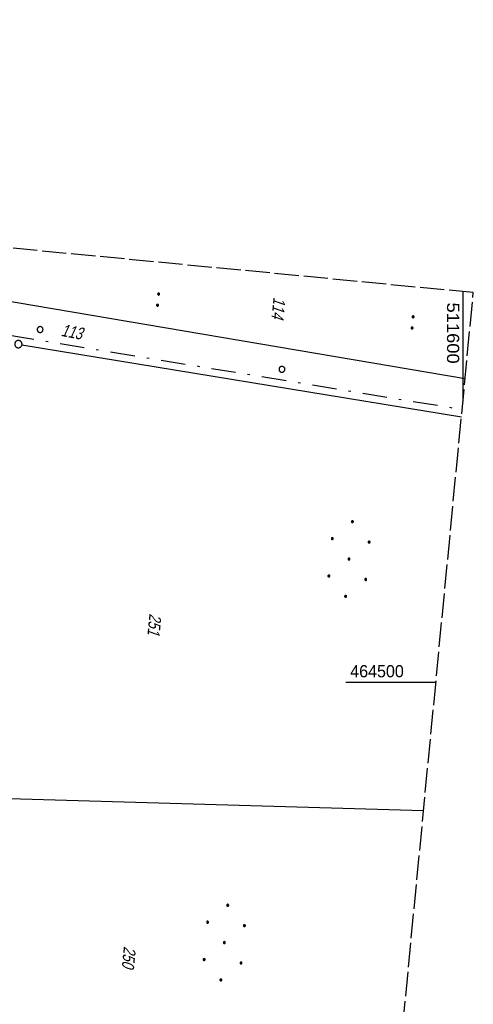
# Model space of a CAD drawing. Extents: x 510932 to 511602, y 463659 to 464636.
# Tile 81 of 81: x 511509 to 511602, y 464434 to 464636. Entities that reach past the tile are written whole.
import ezdxf

# ---------------------------------------------------------------- set-up
doc = ezdxf.new("R2010")
doc.units = 0
doc.header["$LTSCALE"] = 10
doc.header["$MEASUREMENT"] = 0
for name, pattern in [('LT00', [0]), ('LT08', [0.42, 0.2, -0.1, 0.02, -0.1]), ('LT14', [0.6, 0.5, -0.1])]:
    doc.linetypes.add(name, pattern=pattern)
doc.layers.get('0').update_dxf_attribs({"linetype": 'LT00'})
doc.layers.add('-BLATT_104-RAND', color=7, linetype='LT14', plot=False)
for name, color, linetype in [('DFK_FLUR_NR', 250, 'LT00'), ('DFK_GZPKT', 250, 'LT00'), ('DFK_KATASTER', 250, 'LT00'), ('DFK_NUTZUNG', 250, 'LT00'), ('DFK_VERMPKT', 252, 'LT00'), ('GEMEINDEGRENZE', 3, 'LT08'), ('V104_RASTER', 250, 'LT00')]:
    doc.layers.add(name, color=color, linetype=linetype)
doc.styles.get("Standard").update_dxf_attribs({"font": 'ARIAL.TTF'})

# ---------------------------------------------------------------- blocks, each defined once
blk = doc.blocks.new('SYMB7010')
at = {"color": 0, "linetype": 'ByBlock'}
for points in [[(-0.031408, 0.499213), (-0.093728, 0.49134), (-0.15457, 0.475719), (-0.212975, 0.452595), (-0.268021, 0.422333), (-0.31884, 0.385411), (-0.36463, 0.342411), (-0.40467, 0.29401), (-0.438329, 0.240973), (-0.465074, 0.184136), (-0.484486, 0.124395), (-0.496256, 0.062692), (-0.5002, 0)], [(-0.5002, 0), (-0.496256, -0.062692), (-0.484486, -0.124395), (-0.465075, -0.184136), (-0.438329, -0.240973), (-0.404671, -0.29401), (-0.36463, -0.342411), (-0.31884, -0.385411), (-0.268021, -0.422333), (-0.212975, -0.452595), (-0.154571, -0.475719), (-0.093728, -0.49134), (-0.031408, -0.499213), (0.031408, -0.499213)], [(0.5002, 0), (0.496256, 0.062692), (0.484485, 0.124395), (0.465074, 0.184136), (0.438329, 0.240973), (0.40467, 0.29401), (0.36463, 0.342411), (0.31884, 0.385411), (0.268021, 0.422333), (0.212975, 0.452595), (0.15457, 0.475719), (0.093728, 0.49134), (0.031408, 0.499213), (-0.031408, 0.499213)], [(0.031408, -0.499213), (0.093728, -0.491341), (0.15457, -0.475719), (0.212975, -0.452595), (0.268021, -0.422333), (0.31884, -0.385411), (0.36463, -0.342411), (0.404671, -0.294011), (0.438329, -0.240974), (0.465075, -0.184136), (0.484486, -0.124395), (0.496256, -0.062692), (0.500201, 0)]]:
    blk.add_lwpolyline(points, dxfattribs=at)
blk = doc.blocks.new('Ackerland7')
at = {"layer": 'DFK_NUTZUNG', "color": 0, "linetype": 'ByBlock'}
for p, q in [((-4, 3.93), (-4, 3.67)), ((-3.95, 3.63), (-3.95, 3.97)), ((-3.9, 3.99), (-3.9, 3.61)), ((-3.85, 3.6), (-3.85, 4)), ((-3.8, 3.99), (-3.8, 3.61)), ((-3.75, 3.63), (-3.75, 3.97)), ((-3.7, 3.93), (-3.7, 3.67)), ((-3.65, 3.8), (-3.65, 3.8)), ((3.7, 3.93), (3.7, 3.67)), ((3.75, 3.63), (3.75, 3.97)), ((3.8, 3.99), (3.8, 3.61)), ((3.85, 3.6), (3.85, 4)), ((3.9, 3.99), (3.9, 3.61)), ((3.95, 3.63), (3.95, 3.97)), ((4, 3.93), (4, 3.67)), ((4.05, 3.8), (4.05, 3.8)), ((-7.85, 0.13), (-7.85, -0.13)), ((-7.8, -0.17), (-7.8, 0.17)), ((-7.75, 0.19), (-7.75, -0.19)), ((-7.7, -0.2), (-7.7, 0.2)), ((-7.65, 0.19), (-7.65, -0.19)), ((-7.6, -0.17), (-7.6, 0.17)), ((-7.55, 0.13), (-7.55, -0.13)), ((-7.5, 0), (-7.5, 0)), ((-0.15, 0.13), (-0.15, -0.13)), ((-0.1, -0.17), (-0.1, 0.17)), ((-0.05, 0.19), (-0.05, -0.19)), ((0, -0.2), (0, 0.2)), ((0.05, 0.19), (0.05, -0.19)), ((0.1, -0.17), (0.1, 0.17)), ((0.15, 0.13), (0.15, -0.13)), ((0.2, 0), (0.2, 0)), ((7.55, 0.13), (7.55, -0.13)), ((7.6, -0.17), (7.6, 0.17)), ((7.65, 0.19), (7.65, -0.19)), ((7.7, -0.2), (7.7, 0.2)), ((7.75, 0.19), (7.75, -0.19)), ((7.8, -0.17), (7.8, 0.17)), ((7.85, 0.13), (7.85, -0.13)), ((7.9, 0), (7.9, 0)), ((-4, -3.67), (-4, -3.93)), ((-3.95, -3.97), (-3.95, -3.63)), ((-3.9, -3.61), (-3.9, -3.99)), ((-3.85, -4), (-3.85, -3.6)), ((-3.8, -3.61), (-3.8, -3.99)), ((-3.75, -3.97), (-3.75, -3.63)), ((-3.7, -3.67), (-3.7, -3.93)), ((-3.65, -3.8), (-3.65, -3.8)), ((3.7, -3.67), (3.7, -3.93)), ((3.75, -3.97), (3.75, -3.63)), ((3.8, -3.61), (3.8, -3.99)), ((3.85, -4), (3.85, -3.6)), ((3.9, -3.61), (3.9, -3.99)), ((3.95, -3.97), (3.95, -3.63)), ((4, -3.67), (4, -3.93)), ((4.05, -3.8), (4.05, -3.8))]:
    blk.add_line(p, q, dxfattribs=at)
for points in [[(-3.65, 3.8), (-3.67, 3.89), (-3.73, 3.96), (-3.81, 3.99), (-3.89, 3.99), (-3.97, 3.96), (-4.03, 3.89), (-4.05, 3.8), (-4.03, 3.71), (-3.97, 3.64), (-3.89, 3.6), (-3.81, 3.6), (-3.73, 3.64), (-3.67, 3.71), (-3.65, 3.8)], [(4.05, 3.8), (4.03, 3.89), (3.97, 3.96), (3.89, 3.99), (3.81, 3.99), (3.73, 3.96), (3.67, 3.89), (3.65, 3.8), (3.67, 3.71), (3.73, 3.64), (3.81, 3.61), (3.89, 3.61), (3.97, 3.64), (4.03, 3.71), (4.05, 3.8)], [(-7.5, 0), (-7.52, 0.09), (-7.58, 0.16), (-7.66, 0.19), (-7.74, 0.19), (-7.82, 0.16), (-7.88, 0.09), (-7.9, 0)], [(0.2, 0), (0.18, 0.09), (0.12, 0.16), (0.04, 0.19), (-0.04, 0.19), (-0.12, 0.16), (-0.18, 0.09), (-0.2, 0)], [(-0.2, 0), (-0.18, -0.09), (-0.12, -0.16), (-0.04, -0.19), (0.04, -0.19), (0.12, -0.16), (0.18, -0.09), (0.2, 0)], [(7.9, 0), (7.88, 0.09), (7.82, 0.16), (7.74, 0.19), (7.66, 0.19), (7.58, 0.16), (7.52, 0.09), (7.5, 0)], [(7.5, 0), (7.52, -0.09), (7.58, -0.16), (7.66, -0.19), (7.74, -0.19), (7.82, -0.16), (7.88, -0.09), (7.9, 0)], [(-7.9, 0), (-7.88, -0.09), (-7.82, -0.16), (-7.74, -0.19), (-7.66, -0.19), (-7.58, -0.16), (-7.52, -0.09), (-7.5, 0)], [(-3.65, -3.8), (-3.67, -3.71), (-3.73, -3.64), (-3.81, -3.61), (-3.89, -3.61), (-3.97, -3.64), (-4.03, -3.71), (-4.05, -3.8), (-4.03, -3.89), (-3.97, -3.96), (-3.89, -3.99), (-3.81, -3.99), (-3.73, -3.96), (-3.67, -3.89), (-3.65, -3.8)], [(4.05, -3.8), (4.03, -3.71), (3.97, -3.64), (3.89, -3.61), (3.81, -3.61), (3.73, -3.64), (3.67, -3.71), (3.65, -3.8), (3.67, -3.89), (3.73, -3.96), (3.81, -3.99), (3.89, -3.99), (3.97, -3.96), (4.03, -3.89), (4.05, -3.8)]]:
    blk.add_lwpolyline(points, dxfattribs=at)
blk = doc.blocks.new('SYMB7112')
at = {"color": 0, "linetype": 'ByBlock'}
for p, q in [((-0.13, 0.012919), (-0.13, -0.012919)), ((-0.125, -0.017105), (-0.125, 0.017105)), ((-0.12, 0.019164), (-0.12, -0.019164)), ((-0.115, -0.019796), (-0.115, 0.019796)), ((-0.11, 0.019164), (-0.11, -0.019164)), ((-0.105, -0.017105), (-0.105, 0.017105)), ((-0.1, 0.012919), (-0.1, -0.012919)), ((-0.095, -0.000126), (-0.095, 0.000146)), ((0.1, 0.012919), (0.1, -0.012919)), ((0.105, -0.017105), (0.105, 0.017105)), ((0.11, 0.019164), (0.11, -0.019164)), ((0.115, -0.019796), (0.115, 0.019796)), ((0.12, 0.019164), (0.12, -0.019164)), ((0.125, -0.017105), (0.125, 0.017105)), ((0.13, 0.012919), (0.13, -0.012919)), ((0.135, -0.000126), (0.135, 0.000146))]:
    blk.add_line(p, q, dxfattribs=at)
for points in [[(-0.095, 0), (-0.096981, 0.008678), (-0.10253, 0.015637), (-0.11055, 0.019499), (-0.11945, 0.019499), (-0.12747, 0.015637), (-0.133019, 0.008678), (-0.135, 0)], [(-0.135, 0), (-0.133019, -0.008678), (-0.12747, -0.015637), (-0.11945, -0.019499), (-0.11055, -0.019499), (-0.10253, -0.015637), (-0.096981, -0.008678), (-0.095, 0)], [(0.135, 0), (0.133019, 0.008678), (0.12747, 0.015637), (0.11945, 0.019499), (0.11055, 0.019499), (0.10253, 0.015637), (0.096981, 0.008678), (0.095, 0)], [(0.095, 0), (0.096981, -0.008678), (0.10253, -0.015637), (0.11055, -0.019499), (0.11945, -0.019499), (0.12747, -0.015637), (0.133019, -0.008678), (0.135, 0)]]:
    blk.add_lwpolyline(points, dxfattribs=at)

msp = doc.modelspace()

# ---------------------------------------------------------------- linework, layer by layer
at = {"layer": '-BLATT_104-RAND'}
msp.add_lwpolyline([(511020.85, 464635.89), (510932.18, 463715.15), (511513.49, 463659.17), (511602.16, 464579.91), (511020.85, 464635.89)], dxfattribs=at)
at = {"layer": 'DFK_KATASTER'}
for p, q in [((511600.46, 464562.24), (511503.87, 464578.55)), ((511509.44, 464569.22), (511599.71, 464554.46)), ((511591.92, 464473.59), (511366.89, 464480.15))]:
    msp.add_line(p, q, dxfattribs=at)
at = {"layer": 'GEMEINDEGRENZE', "ltscale": 2.5, "flags": 128}
msp.add_lwpolyline([(510955.42, 463956.46), (510984.64, 463964.4), (511022.61, 463976.05), (511115.76, 464006.07), (511125.12, 464006.19), (511127.97, 464006.23), (511141.82, 464068.67), (511147.25, 464110.79), (511145.83, 464126.18), (511140.36, 464140.31), (511125.9, 464157.17), (511130.2, 464162.43), (511147.67, 464187.98), (511163.3, 464175.91), (511220.32, 464139.48), (511221.5, 464133.77), (511224.29, 464132.83), (511228.08, 464132.21), (511231.99, 464131.84), (511235.83, 464131.65), (511239.61, 464132.1), (511243.39, 464132.87), (511247.05, 464134.05), (511250.59, 464135.66), (511254.01, 464137.45), (511257.11, 464139.69), (511260.04, 464142.21), (511262.73, 464144.97), (511265.04, 464148.03), (511267.09, 464151.32), (511268.83, 464154.73), (511269.66, 464157.28), (511264.51, 464158.57), (511276.94, 464224.28), (511277.67, 464232.3), (511293.15, 464312.66), (511294.67, 464320.83), (511298.57, 464352.14), (511300.86, 464378.24), (511302.4, 464397.08), (511302.93, 464407.14), (511302.95, 464407.63), (511307, 464455.44), (511309.13, 464480.69), (511312.44, 464550.53), (511314.02, 464582.96), (511327.22, 464590.54), (511358.91, 464589.09), (511362.89, 464579.07), (511451.19, 464578.85), (511502.17, 464571.93), (511508.94, 464570.82), (511599.85, 464555.96)], dxfattribs=at)
at = {"layer": 'V104_RASTER'}
for p, q in [((511600, 464580.12), (511600, 464557.48)), ((511575.96, 464500), (511594.46, 464500))]:
    msp.add_line(p, q, dxfattribs=at)

# ---------------------------------------------------------------- block references
at = {"layer": 'DFK_GZPKT', "xscale": 1.500000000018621, "yscale": 1.5, "zscale": 1.5, "rotation": 264.7377099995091}
msp.add_blockref('SYMB7010', (511508.7, 464569.34), dxfattribs=at)
at = {"layer": 'DFK_NUTZUNG', "xscale": 10.00000000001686, "yscale": 10, "zscale": 10, "rotation": 264.7377100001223}
for p in [(511537.4, 464578.46), (511589.69, 464573.8)]:
    msp.add_blockref('SYMB7112', p, dxfattribs=at)
at = {"layer": 'DFK_NUTZUNG', "rotation": 264.7376999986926}
for p in [(511576.62, 464525.26), (511551.01, 464446.58)]:
    msp.add_blockref('Ackerland7', p, dxfattribs=at)
at = {"layer": 'DFK_VERMPKT', "xscale": 1.200000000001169, "yscale": 1.200000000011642, "zscale": 1.2, "rotation": 264.7377100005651}
for p in [(511513.16, 464572.33), (511562.84, 464564.18)]:
    msp.add_blockref('SYMB7010', p, dxfattribs=at)

# ---------------------------------------------------------------- texts
at = {"layer": 'DFK_FLUR_NR', "oblique": 13.754, "width": 0.75}
for s, rotation, p in [('114', 264.4992, (511561.13, 464579.04)), ('113', -10.7119, (511517.33, 464571.05)), ('251', 264.4992, (511535.64, 464514.13)), ('250', 264.4992, (511530.38, 464445.87))]:
    msp.add_text(s, height=2.5, rotation=rotation, dxfattribs=at).set_placement(p)
at = {"layer": 'V104_RASTER'}
for s, rotation, width, p in [(' 511600', -89.9986, 1.076, (511596.75, 464578.92)), (' 464500', 0.0014, 0.944, (511575.96, 464501))]:
    msp.add_text(s, height=2.5, rotation=rotation, dxfattribs=dict(at, width=width)).set_placement(p)

doc.saveas('drawing.dxf')
